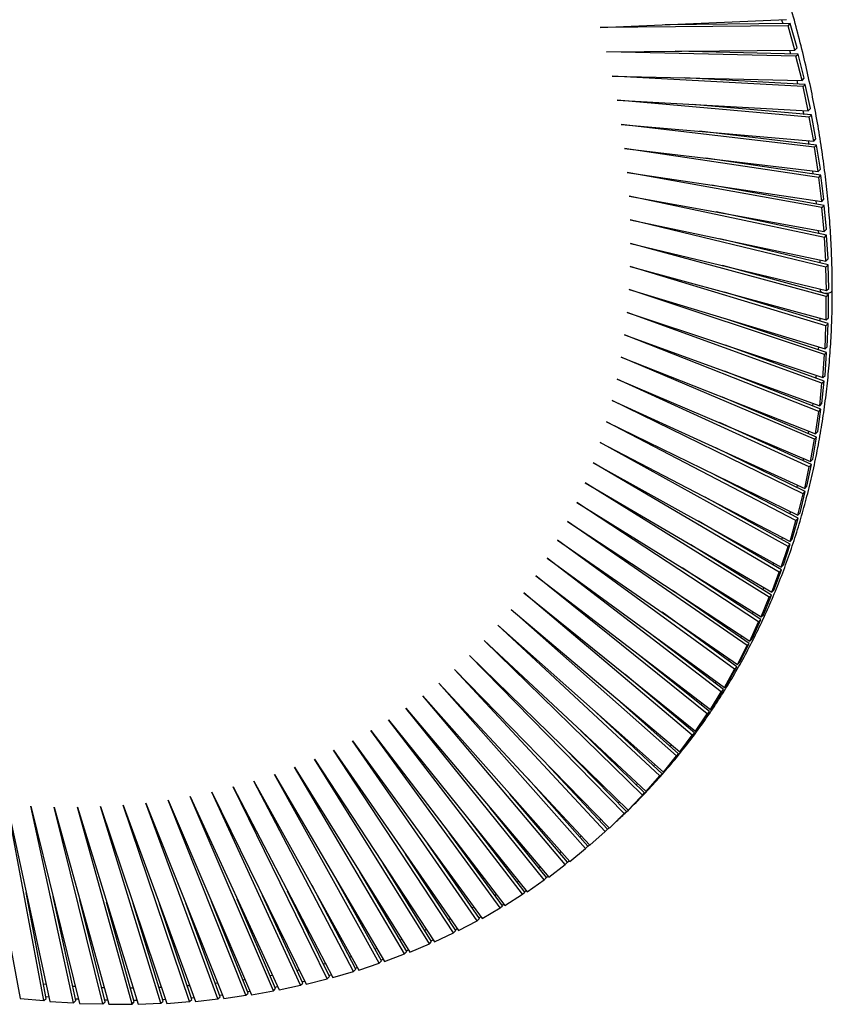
# Paper-space layout '_Trimétrica' of a CAD drawing. Header units: millimetres. Extents: x -402 to 400, y -405 to 403.
# Tile 2 of 3: x 63 to 400, y -405 to 4. Entities that reach past the tile are written whole.
import ezdxf

# ---------------------------------------------------------------- set-up
doc = ezdxf.new("R2010")
doc.units = ezdxf.units.MM

psp = doc.layouts.new('_Trimétrica')

# ---------------------------------------------------------------- linework, layer by layer
at = {"color": 7, "linetype": 'Continuous', "lineweight": 25}
for p, q in [((304.04, 0.95), (381.49, 4.29)), ((379.44, 4.2), (379.88, 2.59)), ((382.09, 1.71), (304.04, 0.95)), ((383.02, 2.62), (331.09, 2.12)), ((382.09, 1.71), (383.02, 2.62)), ((384.88, -8.37), (382.09, 1.71)), ((385.82, -7.45), (383.02, 2.62)), ((384.88, -8.37), (385.82, -7.45)), ((306.68, -9.13), (384.88, -8.37)), ((385.4, -10.94), (306.68, -9.13)), ((386.34, -10.03), (335.17, -8.85)), ((382.76, -8.39), (383.15, -9.95)), ((385.4, -10.94), (386.34, -10.03)), ((387.9, -21.01), (385.4, -10.94)), ((388.83, -20.1), (386.34, -10.03)), ((309.02, -19.2), (387.9, -21.01)), ((388.34, -23.58), (309.02, -19.2)), ((389.27, -22.67), (338.9, -19.89)), ((387.9, -21.01), (388.83, -20.1)), ((385.72, -20.96), (386.06, -22.49)), ((388.34, -23.58), (389.27, -22.67)), ((390.52, -33.64), (388.34, -23.58)), ((391.46, -32.73), (389.27, -22.67)), ((311.05, -29.26), (390.52, -33.64)), ((390.89, -36.2), (311.05, -29.26)), ((391.82, -35.29), (342.29, -30.98)), ((390.52, -33.64), (391.46, -32.73)), ((390.89, -36.2), (391.82, -35.29)), ((392.76, -46.24), (390.89, -36.2)), ((393.7, -45.33), (391.82, -35.29)), ((312.77, -39.29), (392.76, -46.24)), ((393.05, -48.79), (312.77, -39.29)), ((393.98, -47.87), (345.32, -42.12)), ((390.48, -46.04), (390.69, -47.49)), ((392.76, -46.24), (393.7, -45.33)), ((393.05, -48.79), (393.98, -47.87)), ((394.61, -58.8), (393.05, -48.79)), ((395.55, -57.89), (393.98, -47.87)), ((314.18, -49.28), (394.61, -58.8)), ((394.82, -61.33), (314.18, -49.28)), ((395.75, -60.42), (347.99, -53.28)), ((315.28, -59.23), (396.07, -71.3)), ((396.2, -73.81), (315.28, -59.23)), ((392.25, -58.52), (392.42, -59.92)), ((394.61, -58.8), (395.55, -57.89)), ((394.82, -61.33), (395.75, -60.42)), ((396.07, -71.3), (394.82, -61.33)), ((397.01, -70.38), (395.75, -60.42)), ((397.13, -72.9), (350.29, -64.46)), ((316.07, -69.12), (397.14, -83.73)), ((397.18, -86.22), (316.07, -69.12)), ((393.63, -70.93), (393.76, -72.29)), ((396.07, -71.3), (397.01, -70.38)), ((396.2, -73.81), (397.13, -72.9)), ((398.07, -82.82), (397.13, -72.9)), ((398.12, -85.31), (352.22, -75.63)), ((397.14, -83.73), (396.2, -73.81)), ((316.54, -78.94), (397.81, -96.08)), ((397.78, -98.55), (316.54, -78.94)), ((394.64, -83.28), (394.73, -84.59)), ((397.14, -83.73), (398.07, -82.82)), ((397.18, -86.22), (398.12, -85.31)), ((398.75, -95.17), (398.12, -85.31)), ((316.7, -88.69), (398.09, -108.33)), ((397.97, -110.78), (316.7, -88.69)), ((398.71, -97.64), (353.77, -86.79)), ((397.81, -96.08), (397.18, -86.22)), ((398.91, -109.87), (354.93, -97.92)), ((395.25, -95.54), (395.31, -96.82)), ((397.78, -98.55), (398.71, -97.64)), ((397.81, -96.08), (398.75, -95.17)), ((399.02, -107.42), (398.71, -97.64)), ((316.54, -98.35), (397.97, -120.49)), ((397.78, -122.91), (316.54, -98.35)), ((398.09, -108.33), (397.78, -98.55)), ((316.07, -107.92), (397.46, -132.52)), ((397.18, -134.91), (316.07, -107.92)), ((398.71, -122), (355.71, -109)), ((395.48, -107.7), (395.49, -108.16)), ((395.49, -108.16), (395.48, -108.94)), ((397.97, -110.78), (398.91, -109.87)), ((398.09, -108.33), (399.02, -107.42)), ((398.91, -119.58), (398.91, -109.87)), ((397.97, -120.49), (397.97, -110.78)), ((315.28, -117.38), (396.56, -144.43)), ((396.2, -146.79), (315.28, -117.38)), ((398.12, -134), (356.1, -120.02)), ((395.27, -119.75), (395.24, -120.95)), ((397.78, -122.91), (398.71, -122)), ((397.97, -120.49), (398.91, -119.58)), ((398.4, -131.61), (398.71, -122)), ((314.18, -126.73), (395.26, -156.19)), ((394.82, -158.52), (314.18, -126.73)), ((397.46, -132.52), (397.78, -122.91)), ((397.13, -145.88), (356.09, -130.96)), ((394.71, -131.69), (394.64, -132.85)), ((396.56, -144.43), (397.18, -134.91)), ((397.18, -134.91), (398.12, -134)), ((397.46, -132.52), (398.4, -131.61)), ((397.49, -143.52), (398.12, -134)), ((312.77, -135.96), (393.56, -167.81)), ((393.05, -170.1), (312.77, -135.96)), ((395.75, -157.61), (355.68, -141.81)), ((311.05, -145.05), (391.48, -179.26)), ((390.89, -181.51), (311.05, -145.05)), ((395.26, -156.19), (396.2, -146.79)), ((396.19, -155.28), (397.13, -145.88)), ((396.2, -146.79), (397.13, -145.88)), ((396.56, -144.43), (397.49, -143.52)), ((309.02, -154.01), (389.01, -190.54)), ((388.34, -192.75), (309.02, -154.01)), ((393.98, -169.19), (354.87, -152.56)), ((392.37, -155.15), (392.22, -156.22)), ((395.26, -156.19), (396.19, -155.28)), ((393.56, -167.81), (394.82, -158.52)), ((394.5, -166.9), (395.75, -157.61)), ((394.82, -158.52), (395.75, -157.61)), ((306.68, -162.81), (386.15, -201.62)), ((385.4, -203.79), (306.68, -162.81)), ((391.82, -180.6), (353.67, -163.18)), ((390.61, -166.64), (390.43, -167.68)), ((393.56, -167.81), (394.5, -166.9)), ((304.04, -171.45), (382.91, -212.52)), ((382.09, -214.64), (304.04, -171.45)), ((391.48, -179.26), (393.05, -170.1)), ((392.42, -178.35), (393.98, -169.19)), ((393.05, -170.1), (393.98, -169.19)), ((389.27, -191.84), (352.06, -173.66)), ((301.09, -179.93), (379.29, -223.2)), ((378.39, -225.28), (301.09, -179.93)), ((388.46, -177.98), (388.26, -178.97)), ((391.48, -179.26), (392.42, -178.35)), ((386.34, -202.88), (350.06, -183.99)), ((389.01, -190.54), (390.89, -181.51)), ((389.94, -189.62), (391.82, -180.6)), ((390.89, -181.51), (391.82, -180.6)), ((297.85, -188.23), (375.3, -233.67)), ((374.32, -235.7), (297.85, -188.23)), ((385.94, -189.13), (385.71, -190.1)), ((387.09, -200.71), (389.27, -191.84)), ((388.34, -192.75), (389.27, -191.84)), ((389.01, -190.54), (389.94, -189.62)), ((294.31, -196.35), (370.93, -243.91)), ((369.88, -245.88), (294.31, -196.35)), ((383.02, -213.73), (347.65, -194.16)), ((386.15, -201.62), (388.34, -192.75)), ((290.48, -204.27), (366.19, -253.91)), ((365.07, -255.83), (290.48, -204.27)), ((379.33, -224.37), (344.85, -204.14)), ((382.91, -212.52), (385.4, -203.79)), ((383.85, -211.61), (386.34, -202.88)), ((385.4, -203.79), (386.34, -202.88)), ((386.15, -201.62), (387.09, -200.71)), ((286.35, -212), (361.09, -263.66)), ((359.9, -265.53), (286.35, -212)), ((379.74, -210.86), (379.44, -211.75)), ((382.91, -212.52), (383.85, -211.61)), ((375.26, -234.79), (341.66, -213.93)), ((379.29, -223.2), (382.09, -214.64)), ((380.23, -222.29), (383.02, -213.73)), ((382.09, -214.64), (383.02, -213.73)), ((281.95, -219.52), (355.63, -273.15)), ((354.37, -274.96), (281.95, -219.52)), ((370.81, -244.97), (338.07, -223.51)), ((376.05, -221.41), (375.73, -222.26)), ((376.23, -232.76), (379.33, -224.37)), ((378.39, -225.28), (379.33, -224.37)), ((379.29, -223.2), (380.23, -222.29)), ((277.26, -226.82), (349.82, -282.38)), ((348.49, -284.13), (277.26, -226.82)), ((375.3, -233.67), (378.39, -225.28)), ((366, -254.92), (334.09, -232.87)), ((372, -231.73), (371.66, -232.56)), ((375.3, -233.67), (376.23, -232.76)), ((272.3, -233.91), (343.66, -291.32)), ((342.26, -293.02), (272.3, -233.91)), ((370.93, -243.91), (374.32, -235.7)), ((371.86, -243), (375.26, -234.79)), ((374.32, -235.7), (375.26, -234.79)), ((267.07, -240.76), (337.16, -299.99)), ((335.69, -301.62), (267.07, -240.76)), ((360.83, -264.62), (329.74, -241.98)), ((367.13, -253), (370.81, -244.97)), ((367.59, -241.83), (367.23, -242.63)), ((369.88, -245.88), (370.81, -244.97)), ((370.93, -243.91), (371.86, -243)), ((261.57, -247.38), (330.33, -308.36)), ((328.79, -309.93), (261.57, -247.38)), ((366.19, -253.91), (369.88, -245.88)), ((355.3, -274.05), (325, -250.85)), ((362.82, -251.7), (362.44, -252.46)), ((366.19, -253.91), (367.13, -253)), ((255.81, -253.75), (323.16, -316.42)), ((321.57, -317.93), (255.81, -253.75)), ((361.09, -263.66), (365.07, -255.83)), ((362.03, -262.75), (366, -254.92)), ((365.07, -255.83), (366, -254.92)), ((249.8, -259.88), (315.68, -324.18)), ((314.02, -325.62), (249.8, -259.88)), ((349.42, -283.22), (319.89, -259.46)), ((357.68, -261.3), (357.26, -262.02)), ((243.54, -265.76), (307.88, -331.62)), ((306.16, -332.99), (243.54, -265.76)), ((355.63, -273.15), (359.9, -265.53)), ((356.57, -272.24), (360.83, -264.62)), ((359.9, -265.53), (360.83, -264.62)), ((361.09, -263.66), (362.03, -262.75)), ((343.19, -292.11), (314.41, -267.79)), ((237.03, -271.37), (299.78, -338.73)), ((298, -340.03), (237.03, -271.37)), ((350.76, -281.46), (355.3, -274.05)), ((352.17, -270.63), (351.74, -271.32)), ((354.37, -274.96), (355.3, -274.05)), ((355.63, -273.15), (356.57, -272.24)), ((230.29, -276.72), (291.38, -345.51)), ((289.54, -346.74), (230.29, -276.72)), ((336.63, -300.71), (308.58, -275.83)), ((349.82, -282.38), (354.37, -274.96)), ((223.32, -281.79), (282.69, -351.95)), ((280.79, -353.11), (223.32, -281.79)), ((346.32, -279.69), (345.87, -280.36)), ((349.82, -282.38), (350.76, -281.46)), ((329.73, -309.01), (302.39, -283.58)), ((343.66, -291.32), (348.49, -284.13)), ((344.6, -290.41), (349.42, -283.22)), ((348.49, -284.13), (349.42, -283.22)), ((216.13, -286.59), (273.71, -358.05)), ((271.77, -359.14), (216.13, -286.59)), ((340.13, -288.48), (339.66, -289.12)), ((343.66, -291.32), (344.6, -290.41)), ((208.72, -291.11), (264.47, -363.8)), ((262.47, -364.81), (208.72, -291.11)), ((322.5, -317.02), (295.86, -291.01)), ((337.16, -299.99), (342.26, -293.02)), ((338.1, -299.08), (343.19, -292.11)), ((342.26, -293.02), (343.19, -292.11)), ((201.11, -295.35), (254.96, -369.19)), ((252.92, -370.12), (201.11, -295.35)), ((314.95, -324.71), (288.99, -298.13)), ((333.62, -296.99), (333.13, -297.61)), ((193.29, -299.29), (245.2, -374.21)), ((243.11, -375.07), (193.29, -299.29)), ((330.33, -308.36), (335.69, -301.62)), ((331.26, -307.44), (336.63, -300.71)), ((335.69, -301.62), (336.63, -300.71)), ((337.16, -299.99), (338.1, -299.08)), ((177.09, -306.3), (224.96, -383.16)), ((222.77, -383.86), (177.09, -306.3)), ((185.28, -302.94), (235.2, -378.87)), ((233.06, -379.65), (185.28, -302.94)), ((307.1, -332.08), (281.8, -304.92)), ((326.78, -305.21), (326.26, -305.79)), ((168.72, -309.35), (214.49, -387.07)), ((212.27, -387.7), (168.72, -309.35)), ((323.16, -316.42), (328.79, -309.93)), ((324.1, -315.51), (329.73, -309.01)), ((328.79, -309.93), (329.73, -309.01)), ((330.33, -308.36), (331.26, -307.44)), ((151.48, -314.54), (192.93, -393.75)), ((190.64, -394.22), (151.48, -314.54)), ((160.18, -312.1), (203.82, -390.6)), ((201.55, -391.15), (160.18, -312.1)), ((298.93, -339.12), (274.29, -311.36)), ((319.58, -313.09), (319.05, -313.65)), ((133.64, -318.51), (170.61, -398.88)), ((168.24, -399.19), (133.64, -318.51)), ((142.63, -316.68), (181.86, -396.51)), ((179.53, -396.9), (142.63, -316.68)), ((290.47, -345.83), (266.47, -317.46)), ((315.68, -324.18), (321.57, -317.93)), ((316.61, -323.27), (322.5, -317.02)), ((321.57, -317.93), (322.5, -317.02)), ((323.16, -316.42), (324.1, -315.51)), ((47.77, -320.77), (63.03, -402.45)), ((57.64, -321.78), (75.4, -403.64)), ((72.87, -403.3), (57.64, -321.78)), ((67.44, -322.48), (87.7, -404.43)), ((85.17, -404.18), (67.44, -322.48)), ((77.18, -322.86), (99.9, -404.83)), ((97.39, -404.66), (77.18, -322.86)), ((86.84, -322.93), (112.01, -404.83)), ((109.52, -404.74), (86.84, -322.93)), ((96.41, -322.67), (124, -404.43)), ((121.53, -404.42), (96.41, -322.67)), ((105.89, -322.11), (135.87, -403.64)), ((133.42, -403.7), (105.89, -322.11)), ((115.26, -321.22), (147.6, -402.45)), ((145.18, -402.59), (115.26, -321.22)), ((124.51, -320.02), (159.18, -400.86)), ((156.79, -401.09), (124.51, -320.02)), ((312.08, -320.67), (311.53, -321.2)), ((281.73, -352.2), (258.36, -323.2)), ((307.88, -331.62), (314.02, -325.62)), ((308.82, -330.71), (314.95, -324.71)), ((314.02, -325.62), (314.95, -324.71)), ((315.68, -324.18), (316.61, -323.27)), ((272.7, -358.23), (249.97, -328.58)), ((304.28, -327.93), (303.71, -328.44)), ((307.88, -331.62), (308.82, -330.71)), ((263.41, -363.9), (241.3, -333.59)), ((296.19, -334.88), (295.6, -335.37)), ((299.78, -338.73), (306.16, -332.99)), ((306.16, -332.99), (307.1, -332.08)), ((306.49, -332.67), (307.8, -331.53)), ((253.85, -369.21), (232.38, -338.22)), ((298, -340.03), (298.93, -339.12)), ((298.91, -339.1), (299.6, -338.54)), ((244.04, -374.16), (223.21, -342.46)), ((291.38, -345.51), (298, -340.03)), ((233.99, -378.74), (213.8, -346.32)), ((282.69, -351.95), (289.54, -346.74)), ((289.54, -346.74), (290.47, -345.83)), ((290.41, -345.76), (291.12, -345.22)), ((223.71, -382.95), (204.18, -349.79)), ((279.13, -347.76), (278.49, -348.19)), ((281.56, -352.14), (282.37, -351.58)), ((202.49, -390.24), (184.32, -355.53)), ((213.2, -386.79), (194.34, -352.86)), ((270.18, -353.66), (269.52, -354.07)), ((273.71, -358.05), (280.79, -353.11)), ((280.79, -353.11), (281.73, -352.2)), ((73.8, -402.39), (65.57, -358.33)), ((180.46, -395.99), (163.75, -359.66)), ((191.57, -393.31), (174.12, -357.8)), ((260.96, -359.23), (260.29, -359.62)), ((264.47, -363.8), (271.77, -359.14)), ((271.77, -359.14), (272.7, -358.23)), ((272.59, -358.08), (273.34, -357.59)), ((86.11, -403.27), (76.73, -360.06)), ((98.33, -403.74), (87.87, -361.41)), ((110.45, -403.82), (98.96, -362.36)), ((122.46, -403.51), (109.99, -362.92)), ((134.35, -402.79), (120.95, -363.07)), ((146.11, -401.68), (131.82, -362.83)), ((157.72, -400.18), (142.59, -362.18)), ((169.18, -398.28), (153.24, -361.12)), ((262.47, -364.81), (263.41, -363.9)), ((263.26, -363.7), (264.06, -363.26)), ((251.5, -364.44), (250.8, -364.81)), ((254.96, -369.19), (262.47, -364.81)), ((241.8, -369.3), (241.08, -369.66)), ((245.2, -374.21), (252.92, -370.12)), ((252.92, -370.12), (253.85, -369.21)), ((253.67, -368.95), (254.49, -368.53)), ((231.86, -373.8), (231.1, -374.11)), ((235.2, -378.87), (243.11, -375.07)), ((243.11, -375.07), (244.04, -374.16)), ((243.84, -373.85), (244.68, -373.45)), ((221.68, -377.9), (220.9, -378.18)), ((224.96, -383.16), (233.06, -379.65)), ((233.06, -379.65), (233.99, -378.74)), ((233.77, -378.39), (234.63, -378.01)), ((211.29, -381.63), (210.49, -381.9)), ((214.49, -387.07), (222.77, -383.86)), ((222.77, -383.86), (223.71, -382.95)), ((223.48, -382.57), (224.37, -382.21)), ((189.92, -387.98), (189.07, -388.21)), ((200.7, -384.99), (199.87, -385.24)), ((203.82, -390.6), (212.27, -387.7)), ((212.27, -387.7), (213.2, -386.79)), ((191.31, -392.78), (192.3, -392.53)), ((192.93, -393.75), (201.55, -391.15)), ((201.55, -391.15), (202.49, -390.24)), ((202.24, -389.76), (203.2, -389.48)), ((73.86, -396.55), (72.69, -396.45)), ((145.06, -396.06), (144.08, -396.17)), ((156.51, -394.63), (155.56, -394.76)), ((167.82, -392.81), (166.9, -392.97)), ((179.53, -396.9), (180.46, -395.99)), ((180.2, -395.42), (181.22, -395.19)), ((181.86, -396.51), (190.64, -394.22)), ((190.64, -394.22), (191.57, -393.31)), ((85.97, -397.45), (84.83, -397.38)), ((98, -397.96), (96.89, -397.92)), ((109.94, -398.09), (108.86, -398.09)), ((121.76, -397.8), (120.73, -397.85)), ((133.47, -397.12), (132.47, -397.2)), ((156.79, -401.09), (157.72, -400.18)), ((157.48, -399.56), (158.55, -399.39)), ((159.18, -400.86), (168.24, -399.19)), ((168.24, -399.19), (169.18, -398.28)), ((168.92, -397.68), (169.97, -397.48)), ((170.61, -398.88), (179.53, -396.9)), ((63.03, -402.45), (72.87, -403.3)), ((72.87, -403.3), (73.8, -402.39)), ((73.64, -401.56), (74.98, -401.69)), ((75.4, -403.64), (85.17, -404.18)), ((85.17, -404.18), (86.11, -403.27)), ((87.7, -404.43), (97.39, -404.66)), ((97.39, -404.66), (98.33, -403.74)), ((98.14, -402.97), (99.39, -402.99)), ((99.9, -404.83), (109.52, -404.74)), ((109.52, -404.74), (110.45, -403.82)), ((110.24, -403.06), (111.46, -403.05)), ((112.01, -404.83), (121.53, -404.42)), ((121.53, -404.42), (122.46, -403.51)), ((122.24, -402.77), (123.42, -402.72)), ((124, -404.43), (133.42, -403.7)), ((133.42, -403.7), (134.35, -402.79)), ((134.12, -402.09), (135.27, -402.01)), ((135.87, -403.64), (145.18, -402.59)), ((145.18, -402.59), (146.11, -401.68)), ((145.87, -401.03), (146.99, -400.92)), ((147.6, -402.45), (156.79, -401.09))]:
    psp.add_line(p, q, dxfattribs=at)
at = {"color": 7, "linetype": 'Continuous', "lineweight": 25, "flags": 128}
psp.add_lwpolyline([(395.49, -108.16), (395.6, -108.54), (396.06, -108.99), (396.82, -109.3), (397.76, -109.45), (398.73, -109.39), (399.58, -109.16), (400.2, -108.77), (400.48, -108.28), (400.49, -108.16)], dxfattribs=at)
at = {"color": 7, "linetype": 'Continuous', "lineweight": 25}
for points, knots in [([(400.49, -108.16), (400.48, -106.36), (400.46, -101.13), (400.21, -92.41), (399.64, -82.01), (398.79, -71.55), (397.67, -61.04), (396.27, -50.49), (394.59, -39.9), (392.63, -29.28), (390.4, -18.64), (387.9, -8), (385.12, 2.66), (382.08, 13.31), (378.77, 23.96), (375.19, 34.58), (371.36, 45.18), (367.26, 55.75), (362.91, 66.29), (358.3, 76.77), (353.45, 87.2), (348.34, 97.57), (343, 107.87), (337.41, 118.1), (331.59, 128.24), (325.54, 138.3), (319.26, 148.26), (312.75, 158.11), (306.03, 167.85), (299.1, 177.48), (291.95, 186.98), (284.61, 196.35), (277.06, 205.59), (269.32, 214.68), (261.39, 223.62), (253.28, 232.41), (245, 241.03), (236.54, 249.48), (227.92, 257.76), (219.13, 265.86), (210.2, 273.78), (201.12, 281.5), (191.9, 289.03), (182.54, 296.36), (173.06, 303.47), (163.45, 310.38), (153.73, 317.07), (143.91, 323.54), (133.98, 329.78), (123.96, 335.8), (113.85, 341.58), (103.66, 347.12), (93.4, 352.41), (83.08, 357.46), (72.7, 362.27), (62.26, 366.82), (51.78, 371.11), (41.27, 375.14), (30.73, 378.91), (20.16, 382.42), (9.58, 385.66), (-1, 388.63), (-11.59, 391.33), (-22.17, 393.75), (-32.73, 395.9), (-43.27, 397.78), (-53.78, 399.37), (-64.25, 400.69), (-74.68, 401.73), (-85.06, 402.48), (-95.37, 402.95), (-105.62, 403.15), (-115.8, 403.06), (-125.89, 402.68), (-135.9, 402.03), (-145.81, 401.1), (-155.62, 399.88), (-165.32, 398.39), (-174.91, 396.61), (-184.37, 394.56), (-193.71, 392.24), (-202.91, 389.64), (-211.96, 386.77), (-220.87, 383.62), (-229.63, 380.21), (-238.22, 376.54), (-246.65, 372.6), (-254.9, 368.4), (-262.98, 363.94), (-270.87, 359.23), (-278.57, 354.27), (-286.08, 349.06), (-293.39, 343.61), (-300.49, 337.92), (-307.38, 331.98), (-313.53, 326.34), (-317.29, 322.58), (-318.91, 320.96)], [0, 0, 0, 0, 0.005594, 0.016201, 0.026807, 0.037415, 0.048023, 0.058631, 0.069239, 0.079848, 0.090457, 0.101067, 0.111677, 0.122286, 0.132896, 0.143506, 0.154116, 0.164727, 0.175337, 0.185947, 0.196557, 0.207168, 0.217778, 0.228388, 0.238999, 0.249609, 0.260219, 0.270829, 0.281439, 0.292049, 0.30266, 0.31327, 0.32388, 0.33449, 0.3451, 0.35571, 0.36632, 0.37693, 0.38754, 0.39815, 0.40876, 0.419371, 0.429981, 0.440591, 0.451201, 0.461812, 0.472422, 0.483032, 0.493643, 0.504253, 0.514864, 0.525475, 0.536085, 0.546696, 0.557307, 0.567917, 0.578528, 0.589139, 0.59975, 0.61036, 0.620971, 0.631581, 0.642192, 0.652802, 0.663412, 0.674022, 0.684631, 0.695241, 0.705849, 0.716458, 0.727066, 0.737673, 0.74828, 0.758886, 0.769492, 0.780097, 0.790701, 0.801304, 0.811906, 0.822507, 0.833107, 0.843706, 0.854304, 0.8649, 0.875496, 0.886091, 0.896684, 0.907276, 0.917867, 0.928458, 0.939047, 0.949636, 0.960223, 0.970811, 0.981397, 0.991984, 1, 1, 1, 1]), ([(388.29, -33.52), (388.4, -34), (388.5, -34.49), (388.58, -34.99), (388.59, -35.01)], [0, 0, 0, 0, 0.96316, 1, 1, 1, 1]), ([(310.8, -328.77), (312.19, -327.49), (315.81, -324.16), (321.4, -318.52), (327.61, -311.89), (333.59, -305.03), (339.33, -297.96), (344.83, -290.68), (350.1, -283.19), (355.11, -275.51), (359.89, -267.64), (364.41, -259.58), (368.67, -251.34), (372.68, -242.93), (376.43, -234.34), (379.91, -225.59), (383.13, -216.68), (386.09, -207.62), (388.77, -198.42), (391.18, -189.07), (393.32, -179.6), (395.18, -170), (396.77, -160.28), (398.08, -150.45), (399.11, -140.51), (399.86, -130.47), (400.33, -120.52), (400.48, -113.07), (400.49, -109), (400.49, -108.16)], [0, 0, 0, 0, 0.024137, 0.062846, 0.101556, 0.140265, 0.178976, 0.217687, 0.256401, 0.295116, 0.333835, 0.372556, 0.41128, 0.450008, 0.48874, 0.527475, 0.566215, 0.604958, 0.643706, 0.682457, 0.721213, 0.759972, 0.798735, 0.837502, 0.876272, 0.915045, 0.953821, 0.990563, 1, 1, 1, 1]), ([(393.76, -143.5), (393.76, -143.5), (393.73, -143.87), (393.68, -144.24), (393.63, -144.61)], [0, 0, 0, 0, 0.0017047, 1, 1, 1, 1]), ([(383.04, -200.11), (383, -200.27), (382.92, -200.58), (382.82, -200.88), (382.78, -201.03)], [0, 0, 0, 0, 0.522593, 1, 1, 1, 1]), ([(287.81, -341.5), (287.66, -341.62), (287.46, -341.78), (287.25, -341.93), (287.2, -341.96)], [0, 0, 0, 0, 0.753584, 1, 1, 1, 1]), ([(212.97, -386.37), (213.05, -386.34), (213.36, -386.25), (213.66, -386.13), (213.89, -386.05)], [0, 0, 0, 0, 0.24867, 1, 1, 1, 1]), ([(178.96, -390.6), (178.78, -390.64), (178.48, -390.72), (178.19, -390.77), (178.07, -390.8)], [0, 0, 0, 0, 0.626624, 1, 1, 1, 1]), ([(85.94, -402.48), (86.12, -402.49), (86.56, -402.52), (86.99, -402.54), (87.23, -402.55)], [0, 0, 0, 0, 0.436656, 1, 1, 1, 1])]:
    psp.add_open_spline(points, degree=3, knots=knots, dxfattribs=at)

doc.saveas('drawing.dxf')
